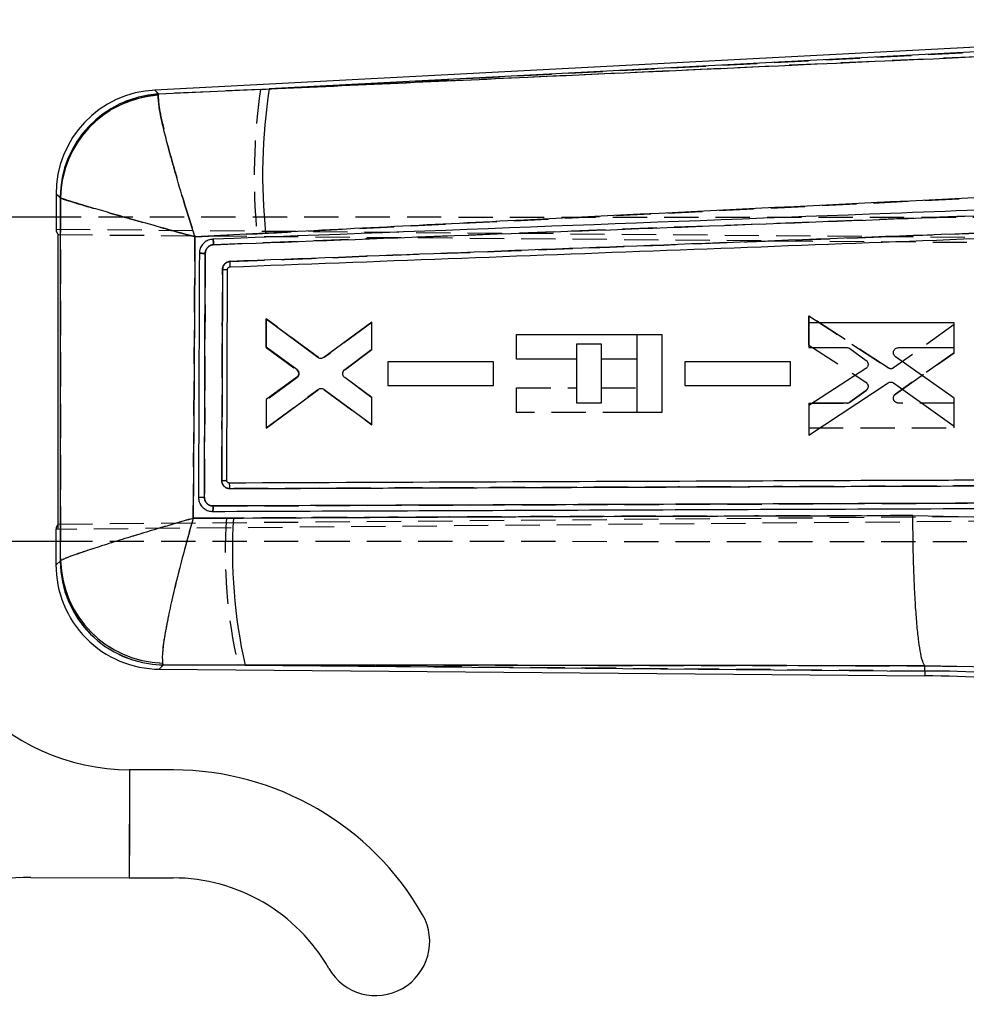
# Model space of a CAD drawing. Extents: x 56 to 620, y 25 to 408.
# Tile 11 of 17: x 263 to 315, y 320 to 375. Entities that reach past the tile are written whole.
import ezdxf

# ---------------------------------------------------------------- set-up
doc = ezdxf.new("R2010")
doc.units = 0
doc.header["$LTSCALE"] = 1.5
doc.linetypes.add('HIDDEN', pattern=[1.905, 1.27, -0.635])
doc.layers.get('0').update_dxf_attribs({"linetype": 'CONTINUOUS'})
doc.styles.add('SLDTEXTSTYLE0', font='TXT', dxfattribs={"width": 0.75})
doc.dimstyles.new('SLDDIMSTYLE1', dxfattribs={"dimtxt": 5.25, "dimasz": 4.953, "dimexe": 0, "dimexo": 0.0625, "dimgap": 1.3125, "dimtad": 1, "dimdec": 0, "dimrnd": 1e-09, "dimzin": 12, "dimtxsty": 'SLDTEXTSTYLE0', "dimsah": 1, "dimcen": 0.09, "dimazin": 3, "dimtfac": 1, "dimtdec": 0, "dimtofl": 0, "dimtmove": 0, "dimatfit": 3, "dimtolj": 1, "dimtzin": 12})

# ---------------------------------------------------------------- blocks, each defined once
blk = doc.blocks.new('_D_1')
at = {"color": 179, "linetype": 'CONTINUOUS'}
for p, q in [((78.259, 358.746), (78.258, 402.445)), ((365.46, 355.702), (365.459, 402.45)), ((78.258, 400.945), (365.459, 400.95))]:
    blk.add_line(p, q, dxfattribs=at)
for points in [[(78.258, 400.945), (83.211, 400.183), (83.211, 401.707)], [(365.459, 400.95), (360.506, 401.712), (360.506, 400.188)]]:
    blk.add_solid(points, dxfattribs=at)
at = {"color": 179, "linetype": 'CONTINUOUS', "insert": (186.345, 407.715, 0.1), "char_height": 5.25, "attachment_point": 1, "rotation": 0.0009, "style": 'SLDTEXTSTYLE0'}
blk.add_mtext('287', dxfattribs=at)

msp = doc.modelspace()

# ---------------------------------------------------------------- linework, layer by layer
at = {"color": 7, "linetype": 'CONTINUOUS'}
for p, q in [((327.770398, 374.228765), (270.116121, 371.211198)), ((327.782199, 373.957869), (276.475169, 371.272516)), ((270.325639, 370.994851), (270.310924, 370.929666)), ((270.325639, 370.994851), (276.475169, 371.272516)), ((264.633015, 365.434004), (264.632926, 364.142252)), ((264.874344, 365.218127), (264.860001, 365.236063)), ((264.758606, 364.142243), (216.808602, 364.145534)), ((276.278713, 363.261214), (272.351206, 363.0585)), ((264.758126, 347.102716), (264.759232, 363.181681)), ((272.875868, 348.587424), (272.922971, 362.13948)), ((274.120324, 349.514311), (274.164029, 361.250809)), ((274.295331, 361.387523), (274.294846, 361.387503)), ((279.175752, 356.353134), (276.312218, 358.488722)), ((276.312218, 358.488722), (276.31224, 356.952636)), ((282.180869, 358.307725), (279.503778, 356.351506)), ((282.180899, 356.800346), (282.180869, 358.307725)), ((314.53167, 358.274153), (306.461432, 358.27549)), ((306.461432, 358.27549), (306.461462, 356.902061)), ((314.531722, 356.900828), (314.53167, 358.274153)), ((290.211514, 356.260304), (290.211604, 357.633733)), ((290.211604, 357.633733), (298.281916, 357.633179)), ((298.281916, 357.633179), (298.281618, 353.290113)), ((276.31224, 356.952636), (278.007203, 355.704805)), ((280.678035, 355.677247), (282.180899, 356.800346)), ((306.461462, 356.902061), (308.576436, 356.901745)), ((308.73856, 356.848898), (309.633755, 356.195994)), ((311.432191, 356.901311), (314.531722, 356.900828)), ((288.930886, 356.118545), (283.062265, 356.119473)), ((283.062265, 356.119473), (283.062287, 354.80634)), ((288.930916, 354.805505), (288.930886, 356.118545)), ((293.569178, 356.260073), (290.211514, 356.260304)), ((293.569007, 353.815984), (293.569178, 356.260073)), ((294.912242, 356.259981), (294.912071, 353.815893)), ((296.921656, 356.259844), (294.912242, 356.259981)), ((296.921455, 353.290206), (296.921656, 356.259844)), ((305.430867, 356.117403), (299.562321, 356.11835)), ((299.562321, 356.11835), (299.562343, 354.805228)), ((305.430905, 354.804365), (305.430867, 356.117403)), ((314.531811, 354.099816), (311.272383, 356.398503)), ((309.621298, 355.739015), (306.461521, 353.678119)), ((278.006428, 355.257238), (276.312277, 354.01938)), ((282.180958, 354.109189), (280.676828, 355.233664)), ((276.3123, 352.422605), (279.206537, 354.580051)), ((279.534534, 354.581127), (282.180988, 352.632761)), ((283.062287, 354.80634), (288.930916, 354.805505)), ((299.562343, 354.805228), (305.430905, 354.804365)), ((306.461551, 352.047464), (310.853847, 354.947025)), ((311.166317, 354.941117), (314.531863, 352.532575)), ((276.312277, 354.01938), (276.3123, 352.422605)), ((282.180988, 352.632761), (282.180958, 354.109189)), ((314.531863, 352.532575), (314.531811, 354.099816)), ((294.912071, 353.815893), (293.569007, 353.815984)), ((306.461521, 353.678119), (306.461551, 352.047464)), ((298.281618, 353.290113), (296.921455, 353.290206)), ((274.258443, 349.377344), (274.238229, 349.378809)), ((272.252642, 347.418727), (274.48392, 347.432978)), ((273.293451, 347.802585), (273.333811, 347.801653)), ((312.238165, 347.571683), (316.528835, 347.479842)), ((256.784794, 346.142791), (264.757373, 346.142244)), ((264.631689, 346.142252), (264.6316, 344.824205)), ((264.864092, 345.035934), (264.885158, 345.066374)), ((270.548322, 339.375169), (270.579994, 339.269138)), ((275.132299, 339.26776), (270.579994, 339.269138)), ((275.132299, 339.26776), (312.894159, 338.935626)), ((312.894159, 338.935626), (312.895433, 339.222994)), ((312.895433, 339.222994), (312.895179, 339.223521)), ((316.706919, 339.134062), (312.895433, 339.222994)), ((270.366215, 339.038531), (312.892952, 338.664486)), ((312.894159, 338.935626), (312.892952, 338.664486)), ((268.724099, 333.450796), (268.703737, 327.450831)), ((271.165856, 333.44251), (268.724099, 333.450796)), ((263.225228, 327.469422), (268.703737, 327.450831)), ((268.703737, 327.450831), (271.145493, 327.442545))]:
    msp.add_line(p, q, dxfattribs=at)
at = {"color": 7, "linetype": 'HIDDEN'}
for p, q in [((275.995807, 371.247426), (327.782199, 373.957869)), ((324.40021, 373.45269), (275.995807, 371.247426)), ((270.328582, 370.991819), (270.313785, 370.925907)), ((275.995807, 371.247426), (270.328582, 370.991819)), ((264.863186, 365.233287), (264.877696, 365.215151)), ((323.711478, 364.523938), (273.385801, 362.618517)), ((264.632926, 364.142252), (264.632881, 363.479417)), ((331.757986, 364.137644), (264.758606, 364.142243)), ((264.632881, 363.480801), (341.276743, 362.80668)), ((264.760476, 346.804728), (264.761624, 363.479669)), ((272.351973, 363.055112), (275.797368, 363.232555)), ((264.759232, 363.181681), (341.913947, 362.526609)), ((272.923046, 362.139227), (272.875891, 348.5871)), ((276.312717, 358.503705), (276.312479, 356.906928)), ((276.312479, 356.906928), (276.312717, 358.503705)), ((279.206657, 356.345862), (276.312717, 358.503705)), ((276.312717, 358.503705), (279.206657, 356.345862)), ((306.462005, 358.674705), (306.461752, 357.044051)), ((306.461752, 357.044051), (306.462005, 358.674705)), ((310.853907, 355.774541), (306.462005, 358.674705)), ((306.462005, 358.674705), (310.853907, 355.774541)), ((282.181375, 358.292742), (279.534661, 356.344739)), ((282.181144, 356.816313), (282.181375, 358.292742)), ((314.532251, 358.188488), (311.166377, 355.780406)), ((314.531983, 356.621247), (314.532251, 358.188488)), ((296.921656, 356.261108), (296.921753, 357.633272)), ((276.312479, 356.906928), (278.006457, 355.668837)), ((280.676865, 355.692044), (282.181144, 356.816313)), ((293.569178, 356.260911), (293.56923, 357.107954)), ((293.56923, 357.107954), (294.912302, 357.107863)), ((294.912302, 357.107863), (294.912242, 356.260829)), ((306.461752, 357.044051), (309.621245, 354.982727)), ((283.062377, 356.119043), (283.062176, 354.805909)), ((288.931005, 356.11907), (283.062377, 356.119043)), ((288.930797, 354.80603), (288.931005, 356.11907)), ((299.562433, 356.11789), (299.562231, 354.804768)), ((305.430994, 356.117947), (299.562433, 356.11789)), ((305.430778, 354.804909), (305.430994, 356.117947)), ((311.272242, 354.323006), (314.531983, 356.621247)), ((314.531983, 356.621247), (311.272242, 354.323006)), ((278.110088, 355.514899), (278.086335, 355.567411)), ((278.007173, 355.22127), (276.312039, 353.973672)), ((282.18072, 354.125157), (280.678005, 355.248461)), ((276.311808, 352.437586), (279.175632, 354.572781)), ((279.503652, 354.574364), (282.180474, 352.617778)), ((283.062176, 354.805909), (288.930797, 354.80603)), ((290.211306, 353.290668), (290.211403, 354.664097)), ((290.211403, 354.664097), (293.569066, 354.663866)), ((294.91213, 354.663775), (296.921544, 354.663637)), ((299.562231, 354.804768), (305.430778, 354.804909)), ((309.633636, 354.52574), (308.738352, 353.872961)), ((308.738352, 353.872961), (309.633636, 354.52574)), ((276.312039, 353.973672), (276.311808, 352.437586)), ((282.180474, 352.617778), (282.18072, 354.125157)), ((306.461246, 353.82011), (306.461037, 352.446679)), ((308.576227, 353.820134), (306.461246, 353.82011)), ((306.461246, 353.82011), (308.576227, 353.820134)), ((314.531506, 353.820235), (311.431982, 353.820177)), ((314.531275, 352.44691), (314.531506, 353.820235)), ((296.921433, 353.290206), (290.211306, 353.290668)), ((306.461037, 352.446679), (314.531275, 352.44691)), ((273.359791, 348.103677), (316.638947, 348.260311)), ((354.36944, 347.580582), (264.631738, 346.803613)), ((264.758126, 347.102716), (354.496189, 347.852308)), ((274.100498, 347.432209), (272.255138, 347.420548)), ((264.631734, 346.804997), (264.631689, 346.142252)), ((264.757373, 346.142244), (331.756749, 346.137645)), ((264.888403, 345.069311), (264.867221, 345.038782)), ((270.58287, 339.27224), (270.551325, 339.378572)), ((270.58287, 339.27224), (274.749794, 339.271125)), ((312.894159, 338.935626), (274.749794, 339.271125)), ((312.894159, 338.935626), (312.895448, 339.226317)), ((312.895194, 339.226845), (312.895448, 339.226317)), ((312.895448, 339.226317), (316.631504, 339.141545)), ((268.724099, 333.450796), (268.703737, 327.450831))]:
    msp.add_line(p, q, dxfattribs=at)
at = {"color": 8, "linetype": 'CONTINUOUS', "flags": 128}
for points in [[(270.116121, 371.211198), (270.139091, 371.187482), (270.325639, 370.994851)], [(264.860001, 365.236063), (264.657897, 365.412306), (264.633015, 365.434004)], [(264.6316, 344.824205), (264.657099, 344.847426), (264.864092, 345.035934)], [(270.579994, 339.269138), (270.389662, 339.063824), (270.366215, 339.038531)]]:
    msp.add_lwpolyline(points, dxfattribs=at)
at = {"color": 7, "linetype": 'HIDDEN', "flags": 128}
for points in [[(270.328582, 370.991819), (270.140067, 371.186473), (270.116121, 371.211198)], [(264.633015, 365.434004), (264.658958, 365.411381), (264.863186, 365.233287)], [(264.867221, 345.038782), (264.658143, 344.848377), (264.6316, 344.824205)], [(270.366215, 339.038531), (270.390623, 339.064859), (270.58287, 339.27224)]]:
    msp.add_lwpolyline(points, dxfattribs=at)
at = {"color": 7, "linetype": 'CONTINUOUS'}
for centre, radius, start, end in [((270.418514, 365.433607), 5.7855, 92.6434422, 180.30308), ((270.66971, 365.195196), 5.809853, 93.3951596, 179.5969705), ((270.698636, 365.11742), 5.825163, 93.8163237, 179.0093987), ((307.458646, 366.504665), 31.348177, 171.2517378, 185.9387573), ((273.988853, 371.71917), 10.469826, 269.4212455, 270.9586482), ((303.909318, 345.661223), 29.47869, 176.5542801, 192.526093), ((268.764822, 345.450727), 12, 173.6038522, 269.8055685), ((270.4171, 344.823807), 5.7855, 179.6873334, 269.7663296), ((270.674842, 345.079276), 5.810912, 180.4273577, 269.0647585), ((270.714661, 345.203922), 5.831126, 181.3516463, 268.3653545), ((312.88858, 279.299718), 59.364769, 75.99606742, 89.99606742), ((312.88858, 279.299718), 59.635908, 75.99606742, 89.99464199), ((271.11156, 317.442602), 16, 29.8055685, 89.8055685), ((263.191296, 317.469479), 10, 89.8055685, 162.8478052), ((271.11156, 317.442602), 10, 29.8055685, 89.8055685), ((282.391883, 323.90436), 3, 209.8055685, 29.8055685)]:
    msp.add_arc(centre, radius, start, end, dxfattribs=at)
at = {"color": 7, "linetype": 'HIDDEN'}
for centre, radius, start, end in [((270.673233, 365.191856), 5.810194, 93.4006849, 179.5914262), ((270.702509, 365.113186), 5.825705, 93.8259362, 178.9971236), ((309.006015, 366.42024), 33.361289, 171.6804271, 185.4830004), ((274.000335, 368.483281), 7.234324, 269.0720929, 271.2965116), ((277.838137, 355.443678), 0.28112, 14.675635, 53.2198654), ((309.466498, 354.749378), 0.279997, 20.8002776, 56.4486823), ((308.576229, 354.095335), 0.275201, 269.9989254, 306.0945625), ((301.627086, 345.515853), 27.593214, 176.0175876, 193.0801524), ((270.678305, 345.082706), 5.811251, 180.433073, 269.0590208), ((270.718448, 345.207868), 5.831691, 181.3614413, 268.3578071), ((312.88858, 279.299718), 59.635908, 75.99606742, 89.99464199)]:
    msp.add_arc(centre, radius, start, end, dxfattribs=at)
for centre, major_axis, start_param, end_param in [((335.885837, 362.852711), (71.252944, -0.629761), 3.141928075, 3.201772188), ((335.884778, 347.421922), (71.253029, 0.61998), 3.08141312, 3.141257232)]:
    msp.add_ellipse(centre, major_axis=major_axis, ratio=0.069924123, start_param=start_param, end_param=end_param, dxfattribs=at)
at = {"color": 7, "linetype": 'CONTINUOUS'}
for points, knots in [([(276.475169, 371.272516), (281.262854, 371.491079), (297.487561, 372.231757), (313.710778, 372.970568), (325.14675, 373.491366)], [0, 0, 0, 0, 0.295086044, 1, 1, 1, 1]), ([(272.351206, 363.0585), (272.349301, 363.064392), (272.14478, 363.696898), (271.757468, 364.928814), (271.28093, 366.538136), (270.912395, 367.867958), (270.580871, 369.16421), (270.319151, 370.36962), (270.313642, 370.744619), (270.310924, 370.929666)], [0, 0, 0, 0, 0.001591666, 0.170880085, 0.33187837, 0.459851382, 0.587799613, 0.796594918, 1, 1, 1, 1]), ([(324.928933, 365.670551), (313.496964, 365.115778), (297.280085, 364.328802), (281.063528, 363.504446), (276.278713, 363.261214)], [0, 0, 0, 0, 0.704942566, 1, 1, 1, 1]), ([(264.885158, 345.066374), (264.88304, 348.427253), (264.878808, 355.144452), (264.875831, 361.861755), (264.874344, 365.218127)], [0, 0, 0, 0, 0.500339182, 1, 1, 1, 1]), ([(272.351206, 363.0585), (272.34525, 363.060136), (271.705782, 363.2358), (270.470783, 363.577188), (268.885511, 364.021761), (267.59964, 364.387815), (266.372624, 364.743235), (265.27599, 365.071411), (265.007053, 365.16965), (264.874344, 365.218127)], [0, 0, 0, 0, 0.001591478, 0.17088126, 0.331880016, 0.459852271, 0.58780057, 0.796595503, 1, 1, 1, 1]), ([(323.739753, 364.839813), (323.537517, 364.832158), (322.526329, 364.79388), (318.279319, 364.633088), (301.68626, 364.004324), (285.900708, 363.402843), (273.35129, 362.924669)], [0, 0, 0, 0, 0.012041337, 0.060207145, 0.252870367, 1, 1, 1, 1]), ([(273.385883, 362.618497), (281.784453, 362.93709), (298.581533, 363.574273), (315.376856, 364.208828), (323.774487, 364.526104)], [0, 0, 0, 0, 0.500001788, 1, 1, 1, 1]), ([(323.041529, 363.534525), (314.828912, 363.224226), (298.584666, 362.610465), (282.339095, 361.994296), (274.306812, 361.689644)], [0, 0, 0, 0, 0.505570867, 1, 1, 1, 1]), ([(272.351206, 363.0585), (272.336302, 360.438874), (272.306642, 355.225577), (272.270582, 350.012358), (272.252642, 347.418727)], [0, 0, 0, 0, 0.502489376, 1, 1, 1, 1]), ([(273.351014, 362.924667), (273.262764, 362.912414), (273.086369, 362.887921), (272.856101, 362.742276), (272.686488, 362.53504), (272.606588, 362.322041), (272.598755, 362.188558), (272.596092, 362.143182)], [0, 0, 0, 0, 0.222077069, 0.443886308, 0.665136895, 0.886165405, 1, 1, 1, 1]), ([(273.386151, 362.618517), (273.384224, 362.658646), (273.38037, 362.738905), (273.370967, 362.840301), (273.360554, 362.910397), (273.354162, 362.919959), (273.351014, 362.924667)], [0, 0, 0, 0, 0.251897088, 0.503796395, 0.755695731, 1, 1, 1, 1]), ([(274.294846, 361.387505), (282.383341, 361.69587), (298.463478, 362.308909), (314.542468, 362.918263), (322.533541, 363.221105)], [0, 0, 0, 0, 0.503011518, 1, 1, 1, 1]), ([(272.596092, 362.142692), (272.5954, 361.939696), (272.591939, 360.924717), (272.576277, 356.406892), (272.559522, 352.092098), (272.54592, 348.589279)], [0, 0, 0, 0, 0.044932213, 0.224660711, 1, 1, 1, 1]), ([(272.922971, 362.139974), (272.902034, 362.140044), (272.860158, 362.140183), (272.79875, 362.140479), (272.741674, 362.140828), (272.691266, 362.141215), (272.64962, 362.141631), (272.618729, 362.142051), (272.601542, 362.142408), (272.597593, 362.142614), (272.596092, 362.142692)], [0, 0, 0, 0, 0.131341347, 0.262691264, 0.394027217, 0.525372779, 0.656714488, 0.788055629, 0.919394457, 1, 1, 1, 1]), ([(272.922956, 362.13948), (272.925582, 362.17547), (272.932152, 362.265533), (272.991373, 362.401168), (273.101675, 362.522787), (273.239951, 362.600363), (273.33989, 362.612789), (273.385876, 362.618506)], [0, 0, 0, 0, 0.147102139, 0.368115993, 0.58948004, 0.811106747, 1, 1, 1, 1]), ([(274.306812, 361.689644), (274.281037, 361.687242), (274.20602, 361.680252), (274.088039, 361.630915), (273.975557, 361.531608), (273.89854, 361.399452), (273.888257, 361.299847), (273.883098, 361.249877)], [0, 0, 0, 0, 0.115651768, 0.336590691, 0.557292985, 0.777905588, 1, 1, 1, 1]), ([(274.295331, 361.387523), (274.298169, 361.392161), (274.303845, 361.401438), (274.308792, 361.471249), (274.310307, 361.570911), (274.307977, 361.650066), (274.306812, 361.689644)], [0, 0, 0, 0, 0.2500006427, 0.5000010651, 0.7499997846, 1, 1, 1, 1]), ([(273.883105, 361.249877), (273.882395, 361.046883), (273.878843, 360.03191), (273.865151, 356.11793), (273.852296, 352.406972), (273.842253, 349.507986)], [0, 0, 0, 0, 0.051863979, 0.259319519, 1, 1, 1, 1]), ([(274.164022, 361.250809), (274.165652, 361.266314), (274.168913, 361.297326), (274.192908, 361.338513), (274.228005, 361.369457), (274.264369, 361.384568), (274.287256, 361.386773), (274.294846, 361.387505)], [0, 0, 0, 0, 0.2227551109, 0.4455203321, 0.6680129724, 0.8898918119, 1, 1, 1, 1]), ([(308.576436, 356.901745), (308.60774, 356.899), (308.666021, 356.893889), (308.715608, 356.863134), (308.73856, 356.848898)], [0, 0, 0, 0, 0.537117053, 1, 1, 1, 1]), ([(311.272383, 356.398503), (311.248641, 356.419066), (311.20115, 356.460198), (311.161372, 356.547223), (311.150807, 356.630861), (311.161904, 356.681181), (311.166287, 356.701058)], [0, 0, 0, 0, 0.274353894, 0.548770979, 0.821763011, 1, 1, 1, 1]), ([(311.166287, 356.701058), (311.177778, 356.730016), (311.200758, 356.787929), (311.269096, 356.853715), (311.349096, 356.894264), (311.406111, 356.899099), (311.432191, 356.901311)], [0, 0, 0, 0, 0.259866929, 0.519707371, 0.780302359, 1, 1, 1, 1]), ([(279.503771, 356.351508), (279.476766, 356.335637), (279.422763, 356.303899), (279.32789, 356.29411), (279.242122, 356.311188), (279.195716, 356.340517), (279.175752, 356.353134)], [0, 0, 0, 0, 0.265852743, 0.531649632, 0.798514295, 1, 1, 1, 1]), ([(309.633755, 356.195994), (309.657228, 356.174667), (309.704178, 356.13201), (309.74219, 356.043251), (309.751567, 355.953079), (309.735548, 355.897842), (309.728318, 355.872913)], [0, 0, 0, 0, 0.262219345, 0.52448568, 0.785390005, 1, 1, 1, 1]), ([(278.007203, 355.704805), (278.030546, 355.683431), (278.077239, 355.640676), (278.115006, 355.551895), (278.122777, 355.472394), (278.113247, 355.426436), (278.11008, 355.411163)], [0, 0, 0, 0, 0.286448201, 0.572964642, 0.858078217, 1, 1, 1, 1]), ([(280.571819, 355.502708), (280.580366, 355.53322), (280.597461, 355.594242), (280.643324, 355.649417), (280.672908, 355.673137), (280.678035, 355.677247)], [0, 0, 0, 0, 0.452581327, 0.905149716, 1, 1, 1, 1]), ([(309.728318, 355.872913), (309.7145, 355.844308), (309.688921, 355.791355), (309.642598, 355.755498), (309.621298, 355.739011)], [0, 0, 0, 0, 0.540174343, 1, 1, 1, 1]), ([(278.11008, 355.411163), (278.099322, 355.381079), (278.077812, 355.320935), (278.030217, 355.278465), (278.006428, 355.257238)], [0, 0, 0, 0, 0.500190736, 1, 1, 1, 1]), ([(280.676835, 355.23367), (280.653664, 355.255691), (280.607317, 355.299739), (280.570667, 355.390165), (280.565546, 355.460251), (280.570991, 355.497102), (280.571819, 355.502708)], [0, 0, 0, 0, 0.315060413, 0.630192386, 0.943745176, 1, 1, 1, 1]), ([(279.206537, 354.580051), (279.233312, 354.596151), (279.286859, 354.62835), (279.381385, 354.639065), (279.467446, 354.622835), (279.514241, 354.593742), (279.534534, 354.581125)], [0, 0, 0, 0, 0.2650727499, 0.5301166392, 0.7962254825, 1, 1, 1, 1]), ([(310.853847, 354.947025), (310.881521, 354.961566), (310.936864, 354.990644), (311.031959, 354.995974), (311.11049, 354.976302), (311.151572, 354.95041), (311.166317, 354.941117)], [0, 0, 0, 0, 0.28034387, 0.560629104, 0.842295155, 1, 1, 1, 1]), ([(274.120339, 349.514311), (274.116261, 349.5139), (274.108105, 349.513078), (274.044957, 349.511373), (273.953841, 349.509569), (273.879449, 349.508513), (273.842253, 349.507985)], [0, 0, 0, 0, 0.2500002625, 0.4999922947, 0.7499997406, 1, 1, 1, 1]), ([(273.842306, 349.507986), (273.847814, 349.45826), (273.858833, 349.358803), (273.936586, 349.227051), (274.04986, 349.128152), (274.173441, 349.077043), (274.254244, 349.07207), (274.285466, 349.070149)], [0, 0, 0, 0, 0.215729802, 0.431478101, 0.647455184, 0.86377941, 1, 1, 1, 1]), ([(274.238229, 349.378809), (274.229651, 349.380571), (274.205963, 349.385438), (274.170684, 349.40554), (274.139466, 349.440612), (274.122993, 349.479111), (274.121081, 349.50447), (274.120339, 349.514311)], [0, 0, 0, 0, 0.134836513, 0.372347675, 0.610173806, 0.848705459, 1, 1, 1, 1]), ([(316.198372, 349.536205), (316.144827, 349.53601), (315.282194, 349.532869), (311.183227, 349.517917), (297.255852, 349.466588), (284.139197, 349.415687), (274.258443, 349.377344)], [0, 0, 0, 0, 0.003829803, 0.06169996, 0.293180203, 1, 1, 1, 1]), ([(274.285466, 349.070149), (274.284967, 349.110316), (274.28397, 349.190651), (274.27755, 349.29231), (274.268655, 349.362686), (274.26181, 349.372511), (274.258443, 349.377344)], [0, 0, 0, 0, 0.252010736, 0.504023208, 0.756036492, 1, 1, 1, 1]), ([(274.285466, 349.070149), (281.265859, 349.095803), (295.308834, 349.147413), (309.353993, 349.197404), (316.417672, 349.222546)], [0, 0, 0, 0, 0.497073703, 1, 1, 1, 1]), ([(272.54592, 348.589237), (272.547399, 348.589183), (272.55153, 348.589033), (272.56856, 348.588758), (272.599853, 348.588428), (272.642021, 348.588114), (272.693013, 348.587833), (272.750683, 348.587613), (272.812648, 348.587459), (272.854795, 348.587436), (272.875868, 348.587424)], [0, 0, 0, 0, 0.073800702, 0.206119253, 0.338428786, 0.470749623, 0.603066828, 0.735380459, 0.867695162, 1, 1, 1, 1]), ([(272.545934, 348.589279), (272.554623, 348.500722), (272.571998, 348.323624), (272.707383, 348.087748), (272.906602, 347.909509), (273.1155, 347.820614), (273.248313, 347.807158), (273.293451, 347.802585)], [0, 0, 0, 0, 0.221368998, 0.442699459, 0.664110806, 0.885843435, 1, 1, 1, 1]), ([(273.360037, 348.103634), (273.315771, 348.107104), (273.217345, 348.114817), (273.076914, 348.183738), (272.960228, 348.298881), (272.888267, 348.440326), (272.87979, 348.540961), (272.875876, 348.587424)], [0, 0, 0, 0, 0.175178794, 0.389509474, 0.603362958, 0.816877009, 1, 1, 1, 1]), ([(273.333975, 347.801654), (273.337463, 347.806194), (273.344439, 347.815273), (273.353138, 347.884987), (273.359152, 347.984706), (273.359846, 348.063991), (273.360193, 348.103634)], [0, 0, 0, 0, 0.249999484, 0.499999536, 0.749999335, 1, 1, 1, 1]), ([(273.334131, 347.801653), (280.546707, 347.829838), (294.971882, 347.886207), (309.400019, 347.939257), (316.6141, 347.965783)], [0, 0, 0, 0, 0.499999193, 1, 1, 1, 1]), ([(316.638903, 348.260097), (309.424952, 348.234429), (294.997264, 348.183094), (280.572375, 348.13012), (273.360037, 348.103633)], [0, 0, 0, 0, 0.500007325, 1, 1, 1, 1]), ([(272.252642, 347.418727), (272.246714, 347.417014), (271.586694, 347.226372), (270.315987, 346.854031), (268.699183, 346.366009), (267.405207, 345.96283), (266.269962, 345.595813), (265.267131, 345.250702), (265.016148, 345.129586), (264.885158, 345.066374)], [0, 0, 0, 0, 0.001604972, 0.178687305, 0.346568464, 0.479537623, 0.61247658, 0.797748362, 1, 1, 1, 1]), ([(272.252642, 347.418727), (272.250929, 347.412778), (272.060126, 346.75051), (271.703076, 345.459969), (271.275638, 343.776437), (270.95738, 342.39254), (270.703321, 341.139907), (270.518398, 339.972919), (270.53806, 339.580159), (270.548322, 339.375169)], [0, 0, 0, 0, 0.001604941, 0.178681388, 0.346562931, 0.479530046, 0.612466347, 0.797737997, 1, 1, 1, 1]), ([(274.48392, 347.432978), (280.258491, 347.46343), (292.841905, 347.529789), (305.427917, 347.556974), (312.238165, 347.571683)], [0, 0, 0, 0, 0.458903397, 1, 1, 1, 1]), ([(312.895179, 339.223521), (312.856296, 339.286161), (312.778528, 339.411442), (312.666421, 339.881828), (312.561932, 340.550659), (312.467757, 341.411987), (312.387066, 342.443049), (312.321567, 343.60981), (312.273768, 344.883769), (312.246112, 346.151137), (312.238537, 347.056625), (312.238214, 347.504328), (312.238165, 347.571683)], [0, 0, 0, 0, 0.111332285, 0.222664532, 0.333996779, 0.445329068, 0.556661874, 0.667994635, 0.779328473, 0.890662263, 0.983550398, 1, 1, 1, 1]), ([(312.895179, 339.223521), (306.076998, 339.232156), (293.488189, 339.2481), (280.901811, 339.261581), (275.132299, 339.26776)], [0, 0, 0, 0, 0.54160663, 1, 1, 1, 1])]:
    msp.add_open_spline(points, degree=3, knots=knots, dxfattribs=at)
at = {"color": 7, "linetype": 'HIDDEN'}
for points, knots in [([(270.313785, 370.925907), (270.316442, 370.740884), (270.321833, 370.365394), (270.582728, 369.161224), (270.913859, 367.864883), (271.282072, 366.534975), (271.758398, 364.925553), (272.14552, 363.693528), (272.350068, 363.061003), (272.351973, 363.055112)], [0, 0, 0, 0, 0.2029404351, 0.4118524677, 0.5398732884, 0.6679185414, 0.8290153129, 0.9984075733, 1, 1, 1, 1]), ([(275.797368, 363.232555), (276.617386, 363.274447), (292.744666, 364.09834), (308.872223, 364.881103), (324.179747, 365.624065)], [0, 0, 0, 0, 0.050846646, 1, 1, 1, 1]), ([(264.877696, 365.215151), (264.879174, 361.859871), (264.882132, 355.144542), (264.886312, 348.429311), (264.888403, 345.069311)], [0, 0, 0, 0, 0.499644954, 1, 1, 1, 1]), ([(264.877696, 365.215151), (265.010283, 365.166631), (265.279357, 365.068164), (266.374228, 364.740217), (267.600872, 364.384689), (268.886481, 364.018541), (270.471578, 363.573885), (271.706538, 363.232415), (272.346018, 363.056748), (272.351973, 363.055112)], [0, 0, 0, 0, 0.202940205, 0.411851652, 0.539872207, 0.667917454, 0.829013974, 0.998407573, 1, 1, 1, 1]), ([(274.306894, 361.689672), (282.339164, 361.994355), (298.584782, 362.610589), (314.828991, 363.224409), (323.041626, 363.53474)], [0, 0, 0, 0, 0.494426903, 1, 1, 1, 1]), ([(272.255138, 347.420548), (272.272741, 350.013426), (272.308121, 355.22491), (272.337308, 360.436468), (272.351973, 363.055112)], [0, 0, 0, 0, 0.497531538, 1, 1, 1, 1]), ([(273.35094, 362.924664), (273.354094, 362.919957), (273.360499, 362.910399), (273.370949, 362.840308), (273.380361, 362.73892), (273.384226, 362.658666), (273.386159, 362.61854)], [0, 0, 0, 0, 0.244327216, 0.496218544, 0.748110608, 1, 1, 1, 1]), ([(272.596099, 362.14312), (272.5976, 362.143011), (272.60155, 362.142723), (272.618735, 362.142234), (272.649643, 362.141658), (272.691295, 362.141091), (272.741719, 362.140549), (272.798808, 362.140046), (272.860227, 362.139592), (272.902106, 362.139349), (272.923046, 362.139227)], [0, 0, 0, 0, 0.0804493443, 0.2118123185, 0.3431836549, 0.4745416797, 0.6059143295, 0.7372770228, 0.8686402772, 1, 1, 1, 1]), ([(273.385801, 362.618525), (273.34963, 362.614646), (273.25969, 362.605), (273.126318, 362.540934), (273.009025, 362.42669), (272.936298, 362.285945), (272.927226, 362.18556), (272.923038, 362.139227)], [0, 0, 0, 0, 0.1486855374, 0.3697093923, 0.590401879, 0.8109499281, 1, 1, 1, 1]), ([(273.88318, 361.249905), (273.88869, 361.301669), (273.8993, 361.40132), (273.976975, 361.532793), (274.088106, 361.630949), (274.206092, 361.680282), (274.281114, 361.687271), (274.306894, 361.689672)], [0, 0, 0, 0, 0.229954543, 0.442688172, 0.663383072, 0.884325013, 1, 1, 1, 1]), ([(274.295331, 361.387523), (274.29818, 361.392163), (274.303877, 361.401444), (274.308843, 361.471259), (274.310385, 361.570932), (274.308058, 361.650092), (274.306894, 361.689672)], [0, 0, 0, 0, 0.250000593, 0.500000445, 0.750000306, 1, 1, 1, 1]), ([(273.842298, 349.512912), (273.843001, 349.715904), (273.846515, 350.730865), (273.860083, 354.64318), (273.873051, 358.352531), (273.88318, 361.249905)], [0, 0, 0, 0, 0.051885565, 0.25942784, 1, 1, 1, 1]), ([(280.571812, 355.423017), (280.569658, 355.454656), (280.565351, 355.517933), (280.599153, 355.608657), (280.642598, 355.664143), (280.671914, 355.68801), (280.676865, 355.69204)], [0, 0, 0, 0, 0.311951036, 0.623882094, 0.936488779, 1, 1, 1, 1]), ([(311.166377, 355.780406), (311.139116, 355.76479), (311.084597, 355.733557), (310.98933, 355.72477), (310.910309, 355.741728), (310.868613, 355.765985), (310.853907, 355.774541)], [0, 0, 0, 0, 0.281908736, 0.563808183, 0.846146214, 1, 1, 1, 1]), ([(278.110088, 355.514899), (278.115, 355.483903), (278.124824, 355.42191), (278.09941, 355.329647), (278.056174, 355.262216), (278.019725, 355.231759), (278.007173, 355.22127)], [0, 0, 0, 0, 0.283504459, 0.567000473, 0.850882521, 1, 1, 1, 1]), ([(309.70575, 354.887029), (309.698092, 354.901969), (309.678223, 354.94073), (309.642933, 354.966741), (309.621245, 354.982727)], [0, 0, 0, 0, 0.38542868, 1, 1, 1, 1]), ([(309.728243, 354.848808), (309.736493, 354.818562), (309.752993, 354.75807), (309.737733, 354.663784), (309.697517, 354.582169), (309.653866, 354.54361), (309.633636, 354.52574)], [0, 0, 0, 0, 0.258710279, 0.517414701, 0.776350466, 1, 1, 1, 1]), ([(311.166108, 354.020465), (311.160399, 354.050981), (311.14898, 354.112009), (311.171602, 354.203893), (311.215136, 354.27646), (311.255656, 354.309487), (311.272242, 354.323006)], [0, 0, 0, 0, 0.27058269, 0.541145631, 0.812178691, 1, 1, 1, 1]), ([(311.431982, 353.820177), (311.40057, 353.823354), (311.337743, 353.829707), (311.254849, 353.878289), (311.194698, 353.944308), (311.17488, 353.997099), (311.166108, 354.020465)], [0, 0, 0, 0, 0.264051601, 0.528118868, 0.79113587, 1, 1, 1, 1]), ([(273.842298, 349.512912), (273.879489, 349.512832), (273.953871, 349.512673), (274.044964, 349.512907), (274.108095, 349.513449), (274.116248, 349.514024), (274.120324, 349.514311)], [0, 0, 0, 0, 0.2500056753, 0.5000082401, 0.7500014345, 1, 1, 1, 1]), ([(274.285496, 349.070195), (274.254269, 349.072117), (274.173464, 349.077089), (274.049879, 349.128203), (273.936619, 349.227095), (273.857977, 349.36028), (273.84758, 349.461499), (273.842298, 349.512912)], [0, 0, 0, 0, 0.135298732, 0.35011352, 0.564591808, 0.778840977, 1, 1, 1, 1]), ([(316.417717, 349.222759), (309.354048, 349.197594), (295.308917, 349.147557), (281.265905, 349.095882), (274.285496, 349.070195)], [0, 0, 0, 0, 0.502926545, 1, 1, 1, 1]), ([(272.875898, 348.5871), (272.878506, 348.54956), (272.884886, 348.457727), (272.945379, 348.320517), (273.056466, 348.198856), (273.20085, 348.118424), (273.307597, 348.10852), (273.359791, 348.103678)], [0, 0, 0, 0, 0.148307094, 0.362797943, 0.577757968, 0.793542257, 1, 1, 1, 1]), ([(273.360082, 348.103678), (273.359735, 348.064031), (273.359042, 347.984737), (273.353019, 347.885001), (273.344313, 347.815276), (273.337331, 347.806194), (273.333841, 347.801653)], [0, 0, 0, 0, 0.2499990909, 0.4999999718, 0.7500010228, 1, 1, 1, 1]), ([(272.255138, 347.420548), (272.24921, 347.418836), (271.59048, 347.228601), (270.322186, 346.856911), (268.706917, 346.369471), (267.412631, 345.966338), (266.276039, 345.599083), (265.271755, 345.253761), (265.019869, 345.132566), (264.888403, 345.069311)], [0, 0, 0, 0, 0.001605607, 0.178408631, 0.346059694, 0.479153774, 0.612217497, 0.797605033, 1, 1, 1, 1]), ([(272.255138, 347.420548), (272.253424, 347.4146), (272.062987, 346.753633), (271.706715, 345.465511), (271.279687, 343.783725), (270.961341, 342.399701), (270.706942, 341.145838), (270.521714, 339.977537), (270.54117, 339.583984), (270.551325, 339.378572)], [0, 0, 0, 0, 0.001605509, 0.178402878, 0.346054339, 0.479146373, 0.612207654, 0.797595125, 1, 1, 1, 1]), ([(312.23704, 347.569616), (305.531524, 347.555688), (292.818075, 347.529281), (280.10721, 347.46336), (274.100498, 347.432209)], [0, 0, 0, 0, 0.527434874, 1, 1, 1, 1]), ([(274.749794, 339.271125), (280.751355, 339.264746), (293.465256, 339.251234), (306.181577, 339.235272), (312.895194, 339.226845)], [0, 0, 0, 0, 0.472047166, 1, 1, 1, 1])]:
    msp.add_open_spline(points, degree=3, knots=knots, dxfattribs=at)

# ---------------------------------------------------------------- dimensions: what is measured, and where the dimension line sits
at = {"color": 179, "linetype": 'CONTINUOUS'}
dim = msp.add_linear_dim(base=(365.458875, 400.949927), p1=(78.25902, 357.24557), p2=(365.459611, 354.201871), angle=0.0009017, dimstyle='SLDDIMSTYLE1', dxfattribs=at)
dim.commit()
dim.dimension.update_dxf_attribs({"geometry": '_D_1', "text_midpoint": (194.297104, 400.947233), "dimtype": 160})

doc.saveas('drawing.dxf')
